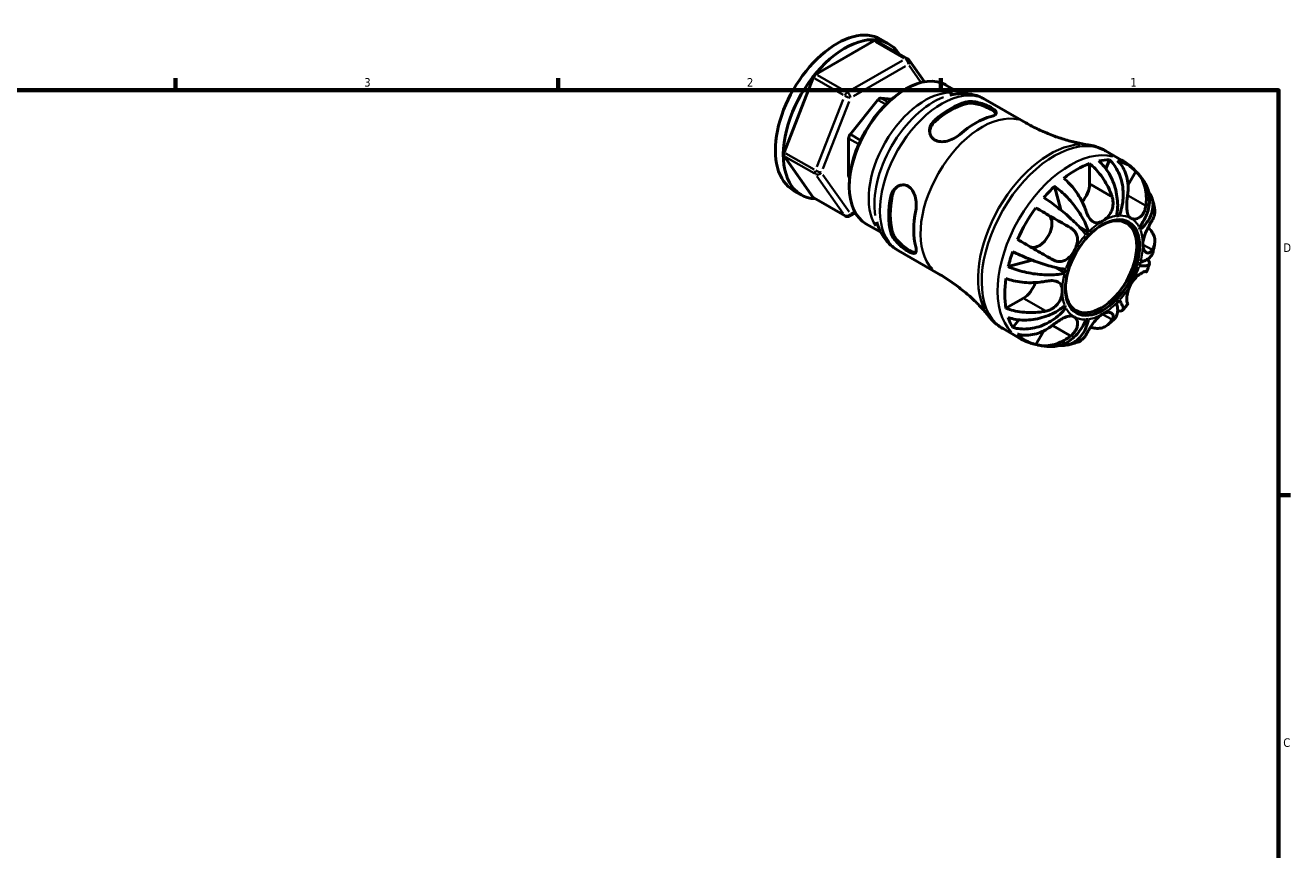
# Model space of a CAD drawing. Header units: inches. Extents: x 0.1 to 38.1, y -1.5 to 21.7.
# Tile 4 of 4: x 19.6 to 33.6, y 12.6 to 21.7. Entities that reach past the tile are written whole.
import ezdxf

# ---------------------------------------------------------------- set-up
doc = ezdxf.new("R2010")
doc.units = ezdxf.units.IN
doc.header["$MEASUREMENT"] = 0
for name, color, linetype, lineweight in [('Border (ANSI)', 7, 'Continuous', 70), ('Visible (ANSI)', 7, 'Continuous', 50), ('Visible Narrow (ANSI)', 7, 'Continuous', 35)]:
    doc.layers.add(name, color=color, linetype=linetype, lineweight=lineweight)
doc.styles.add('Note Text (ANSI)', font='tahoma.ttf')

# ---------------------------------------------------------------- blocks, each defined once
blk = doc.blocks.new('Borders Default Border')
at = {"layer": 'Border (ANSI)'}
for p, q in [((21.25, 21), (21.25, 21.134)), ((25.5, 21), (25.5, 21.134)), ((29.75, 21), (29.75, 21.134)), ((33.5, 16.5), (33.634, 16.5))]:
    blk.add_line(p, q, dxfattribs=at)
at = {"layer": 'Border (ANSI)', "flags": 128}
blk.add_lwpolyline([(0.5, 1), (0.5, 21), (33.5, 21), (33.5, 1), (0.5, 1)], dxfattribs=at)
at = {"layer": 'Border (ANSI)', "color": 5, "true_color": 0x0000ff, "char_height": 0.0945, "attachment_point": 7, "style": 'Note Text (ANSI)'}
for s, insert in [('3', (23.346, 21.038)), ('2', (27.596, 21.04)), ('1', (31.854, 21.04)), ('D', (33.553, 19.203)), ('C', (33.552, 13.701))]:
    blk.add_mtext(s, dxfattribs=dict(at, insert=insert))

msp = doc.modelspace()

# ---------------------------------------------------------------- linework, layer by layer
at = {"layer": 'Visible (ANSI)'}
for p, q in [((29.007, 21.548), (28.363, 21.177)), ((29.38, 21.35), (29.032, 21.55)), ((29.08, 21.567), (29.169, 21.516)), ((29.567, 21.092), (29.396, 21.335)), ((28.332, 21.139), (28.01, 20.308)), ((29.344, 21.003), (29.359, 21.012)), ((29.805, 21.057), (29.971, 20.962)), ((29.051, 20.891), (28.743, 20.509)), ((29.201, 20.901), (29.086, 20.912)), ((30.243, 20.897), (30.692, 20.638)), ((28.725, 20.463), (28.725, 20.053)), ((28.01, 20.267), (28.332, 19.807)), ((31.578, 20.326), (31.755, 20.224)), ((31.402, 20.186), (31.402, 19.96)), ((31.623, 20.226), (31.583, 20.126)), ((31.915, 20.098), (31.828, 19.947)), ((28.736, 20.03), (28.737, 20.029)), ((28.113, 19.887), (28.201, 19.836)), ((28.733, 19.942), (28.733, 19.924)), ((31.013, 19.933), (31.081, 19.669)), ((28.686, 19.602), (28.338, 19.802)), ((30.804, 19.693), (30.942, 19.613)), ((28.736, 19.602), (28.799, 19.638)), ((31.731, 19.606), (31.705, 19.621)), ((28.918, 19.516), (29.083, 19.421)), ((31.389, 19.423), (31.282, 19.485)), ((29.276, 19.218), (29.725, 18.959)), ((30.762, 19.112), (30.498, 19.039)), ((31.126, 18.969), (31.017, 19.032)), ((30.667, 18.688), (30.472, 18.576)), ((31.138, 18.58), (31.112, 18.595)), ((30.615, 18.449), (30.547, 18.363)), ((30.44, 18.35), (30.617, 18.248)), ((30.892, 18.325), (30.804, 18.173))]:
    msp.add_line(p, q, dxfattribs=at)
for centre, start, end in [((29.355, 21.306), 35.0271, 60.064), ((28.711, 19.645), 240.064, 299.936)]:
    msp.add_arc(centre, 0.05, start, end, dxfattribs=at)
for centre, major_axis, start_param, end_param in [((28.597, 20.727), (0.484, 0.84), 0, 3.141593), ((28.685, 20.676), (-0.484, -0.84), 2.859383, 6.565395), ((29.007, 21.507), (0.025, 0.0433), 0, 0.783464), ((28.363, 21.136), (0.025, 0.0433), 0.783464, 1.830662), ((29.362, 20.287), (-0.444, -0.771), 3.141593, 6.283185), ((29.346, 20.295), (-0.433, -0.751), 3.928925, 5.495853), ((29.068, 20.866), (0.025, 0.0433), 0.259866, 1.307063), ((29.856, 20.002), (0.484, 0.84), 0.52634, 1.040589), ((29.856, 20.002), (0.472, 0.82), 0.520112, 1.046817), ((30.134, 19.842), (-0.484, -0.84), 3.667933, 4.182182), ((28.761, 20.484), (0.025, 0.0433), 1.307063, 2.354261), ((28.041, 20.305), (-0.025, -0.0433), 4.972255, 6.019452), ((31.258, 19.194), (0.564, 0.979), 0.602809, 0.96412), ((31.258, 19.194), (0.564, 0.979), 0.309409, 0.472122), ((31.258, 19.194), (0.564, 0.979), 6.100597, 6.461907), ((28.761, 20.073), (-0.025, -0.0433), 5.495853, 6.283185), ((31.258, 19.877), (-0.101, -0.176), 1.211535, 2.354261), ((29.856, 20.002), (0.484, 0.84), 2.097136, 2.611385), ((29.856, 20.002), (0.472, 0.82), 2.090908, 2.617613), ((31.258, 19.194), (0.564, 0.979), 1.094807, 1.25752), ((28.363, 19.845), (-0.025, -0.0433), 6.019452, 6.283185), ((31.258, 19.194), (0.564, 0.979), 1.388208, 1.749518), ((30.134, 19.842), (-0.484, -0.84), 5.238729, 5.752978), ((30.84, 19.437), (0.101, 0.176), 3.205257, 6.281252), ((31.529, 19.038), (0.279, 0.485), 2.374337, 7.050441), ((31.545, 19.029), (0.316, 0.548), 0.355342, 0.426188), ((31.545, 19.029), (-0.316, -0.548), 4.282333, 4.353179), ((31.545, 19.029), (0.316, 0.548), 5.85313, 5.923976), ((31.258, 19.194), (0.564, 0.979), 1.880205, 2.042918), ((31.545, 19.029), (-0.316, -0.548), 5.067731, 5.138577), ((31.545, 19.029), (0.316, 0.548), 5.067731, 5.138577), ((31.258, 19.194), (0.564, 0.979), 2.173606, 2.534916), ((30.667, 18.854), (-0.101, -0.176), 0.783464, 1.93341), ((31.545, 19.029), (-0.316, -0.548), 5.85313, 5.923976), ((31.545, 19.029), (0.316, 0.548), 4.282333, 4.353179), ((31.258, 19.194), (-0.564, -0.979), 5.807196, 5.969909), ((31.545, 19.029), (-0.316, -0.548), 0.355342, 0.426188), ((31.258, 19.194), (-0.564, -0.979), 6.100597, 6.461907)]:
    msp.add_ellipse(centre, major_axis=major_axis, ratio=0.578093, start_param=start_param, end_param=end_param, dxfattribs=at)
msp.add_ellipse((31.545, 19.029), major_axis=(0.291, 0.505), ratio=0.578093, dxfattribs=at)
for points, knots in [([(30.243, 20.897), (30.219, 20.911), (30.194, 20.923), (30.142, 20.942), (30.115, 20.949), (30.061, 20.959), (30.034, 20.961), (29.98, 20.963), (29.953, 20.961), (29.9, 20.955), (29.874, 20.95), (29.848, 20.944)], [5.4997209, 5.4997209, 5.4997209, 5.4997209, 5.6010645, 5.6010645, 5.7024082, 5.7024082, 5.8037518, 5.8037518, 5.9050955, 5.9050955, 6.0064391, 6.0064391, 6.0064391, 6.0064391]), ([(30.031, 20.868), (30.049, 20.873), (30.071, 20.875), (30.12, 20.872), (30.147, 20.868), (30.195, 20.855), (30.221, 20.847), (30.268, 20.828), (30.29, 20.817), (30.325, 20.797), (30.34, 20.786), (30.36, 20.767), (30.365, 20.758), (30.366, 20.742), (30.361, 20.734), (30.341, 20.72), (30.326, 20.713), (30.308, 20.708)], [0.75647, 0.75647, 0.75647, 0.75647, 0.955816, 0.955816, 1.155162, 1.155162, 1.343663, 1.343663, 1.532163, 1.532163, 1.720663, 1.720663, 1.909163, 1.909163, 2.108509, 2.108509, 2.307855, 2.307855, 2.307855, 2.307855]), ([(30.031, 20.849), (30.049, 20.854), (30.071, 20.856), (30.12, 20.853), (30.147, 20.848), (30.195, 20.835), (30.221, 20.826), (30.268, 20.807), (30.29, 20.796), (30.325, 20.776), (30.34, 20.766), (30.356, 20.75), (30.36, 20.745), (30.363, 20.739)], [0.756783, 0.756783, 0.756783, 0.756783, 0.956759, 0.956759, 1.156734, 1.156734, 1.345303, 1.345303, 1.533872, 1.533872, 1.722441, 1.722441, 1.837157, 1.837157, 1.837157, 1.837157]), ([(29.959, 20.508), (29.941, 20.492), (29.919, 20.477), (29.87, 20.451), (29.843, 20.441), (29.795, 20.429), (29.769, 20.426), (29.722, 20.43), (29.7, 20.436), (29.682, 20.446), (29.665, 20.457), (29.65, 20.471), (29.63, 20.507), (29.625, 20.527), (29.624, 20.567), (29.629, 20.59), (29.649, 20.632), (29.664, 20.652), (29.682, 20.667)], [-0.775692, -0.775692, -0.775692, -0.775692, -0.576347, -0.576347, -0.377001, -0.377001, -0.1885, -0.1885, 0, 0, 0, 0.1885, 0.1885, 0.377001, 0.377001, 0.576347, 0.576347, 0.775692, 0.775692, 0.775692, 0.775692]), ([(29.625, 20.539), (29.626, 20.556), (29.631, 20.574), (29.649, 20.613), (29.664, 20.633), (29.682, 20.648)], [0.4155492, 0.4155492, 0.4155492, 0.4155492, 0.5771135, 0.5771135, 0.777089, 0.777089, 0.777089, 0.777089]), ([(30.692, 20.638), (30.738, 20.612), (30.785, 20.587), (30.879, 20.542), (30.927, 20.522), (31.022, 20.485), (31.07, 20.468), (31.164, 20.44), (31.21, 20.427), (31.301, 20.407), (31.345, 20.399), (31.387, 20.392)], [5.4997209, 5.4997209, 5.4997209, 5.4997209, 5.5439203, 5.5439203, 5.5881198, 5.5881198, 5.6323193, 5.6323193, 5.6765188, 5.6765188, 5.7207183, 5.7207183, 5.7207183, 5.7207183]), ([(31.578, 20.326), (31.566, 20.333), (31.554, 20.339), (31.529, 20.351), (31.517, 20.356), (31.492, 20.366), (31.479, 20.37), (31.453, 20.378), (31.44, 20.382), (31.414, 20.388), (31.4, 20.39), (31.387, 20.392)], [5.4997209, 5.4997209, 5.4997209, 5.4997209, 5.5439203, 5.5439203, 5.5881198, 5.5881198, 5.6323193, 5.6323193, 5.6765188, 5.6765188, 5.7207183, 5.7207183, 5.7207183, 5.7207183]), ([(31.402, 20.186), (31.424, 20.167), (31.446, 20.146), (31.487, 20.104), (31.508, 20.078), (31.548, 20.024), (31.567, 19.995), (31.598, 19.941), (31.614, 19.909), (31.636, 19.857), (31.644, 19.837), (31.651, 19.817)], [3.751049, 3.751049, 3.751049, 3.751049, 3.979924, 3.979924, 4.21858, 4.21858, 4.457236, 4.457236, 4.699946, 4.699946, 4.85835, 4.85835, 4.85835, 4.85835]), ([(31.702, 19.604), (31.707, 19.632), (31.711, 19.664), (31.714, 19.729), (31.712, 19.763), (31.705, 19.825), (31.7, 19.858), (31.683, 19.925), (31.672, 19.957), (31.648, 20.015), (31.634, 20.045), (31.6, 20.102), (31.582, 20.129), (31.545, 20.173), (31.525, 20.195), (31.503, 20.215)], [5.770115, 5.770115, 5.770115, 5.770115, 6.010046, 6.010046, 6.249978, 6.249978, 6.489014, 6.489014, 6.72805, 6.72805, 6.966671, 6.966671, 7.205293, 7.205293, 7.437596, 7.437596, 7.437596, 7.437596]), ([(31.623, 20.226), (31.643, 20.207), (31.662, 20.185), (31.694, 20.14), (31.71, 20.113), (31.737, 20.055), (31.747, 20.025), (31.763, 19.966), (31.769, 19.933), (31.775, 19.866), (31.776, 19.831), (31.772, 19.769), (31.767, 19.735), (31.752, 19.668), (31.742, 19.635), (31.731, 19.606)], [0.244536, 0.244536, 0.244536, 0.244536, 0.476839, 0.476839, 0.71546, 0.71546, 0.954082, 0.954082, 1.193118, 1.193118, 1.432154, 1.432154, 1.672085, 1.672085, 1.912017, 1.912017, 1.912017, 1.912017]), ([(31.823, 19.833), (31.827, 19.854), (31.829, 19.876), (31.83, 19.93), (31.828, 19.963), (31.819, 20.02), (31.811, 20.05), (31.79, 20.106), (31.777, 20.132), (31.749, 20.176), (31.732, 20.197), (31.712, 20.216)], [9.167625, 9.167625, 9.167625, 9.167625, 9.326029, 9.326029, 9.568739, 9.568739, 9.807395, 9.807395, 10.04605, 10.04605, 10.274926, 10.274926, 10.274926, 10.274926]), ([(31.898, 20.116), (31.889, 20.124), (31.881, 20.132), (31.863, 20.148), (31.854, 20.156), (31.835, 20.17), (31.826, 20.178), (31.806, 20.192), (31.796, 20.198), (31.776, 20.211), (31.766, 20.218), (31.755, 20.224)], [5.3545956, 5.3545956, 5.3545956, 5.3545956, 5.3836206, 5.3836206, 5.4126457, 5.4126457, 5.4416707, 5.4416707, 5.4706958, 5.4706958, 5.4997209, 5.4997209, 5.4997209, 5.4997209]), ([(31.915, 20.098), (31.935, 20.079), (31.952, 20.057), (31.981, 20.013), (31.994, 19.986), (32.015, 19.93), (32.022, 19.9), (32.031, 19.842), (32.033, 19.81), (32.031, 19.757), (32.029, 19.736), (32.026, 19.716)], [3.751118, 3.751118, 3.751118, 3.751118, 3.983488, 3.983488, 4.223971, 4.223971, 4.464454, 4.464454, 4.705406, 4.705406, 4.858386, 4.858386, 4.858386, 4.858386]), ([(31.364, 19.651), (31.357, 19.671), (31.349, 19.692), (31.327, 19.744), (31.311, 19.775), (31.28, 19.83), (31.261, 19.859), (31.221, 19.913), (31.199, 19.939), (31.159, 19.981), (31.137, 20.002), (31.115, 20.02)], [9.167625, 9.167625, 9.167625, 9.167625, 9.326029, 9.326029, 9.568739, 9.568739, 9.807395, 9.807395, 10.04605, 10.04605, 10.274926, 10.274926, 10.274926, 10.274926]), ([(32.021, 19.959), (32.016, 19.968), (32.011, 19.976), (32, 19.993), (31.994, 20.002), (31.983, 20.018), (31.976, 20.026), (31.964, 20.043), (31.957, 20.051), (31.944, 20.067), (31.937, 20.075), (31.93, 20.083)], [5.1847298, 5.1847298, 5.1847298, 5.1847298, 5.211022, 5.211022, 5.2373143, 5.2373143, 5.2636066, 5.2636066, 5.2898988, 5.2898988, 5.3161911, 5.3161911, 5.3161911, 5.3161911]), ([(31.952, 19.478), (31.971, 19.502), (31.99, 19.53), (32.022, 19.587), (32.034, 19.616), (32.053, 19.671), (32.06, 19.7), (32.068, 19.759), (32.069, 19.789), (32.064, 19.841), (32.059, 19.868), (32.043, 19.918), (32.033, 19.94), (32.021, 19.959)], [5.770115, 5.770115, 5.770115, 5.770115, 6.010046, 6.010046, 6.249978, 6.249978, 6.489014, 6.489014, 6.72805, 6.72805, 6.966671, 6.966671, 7.179887, 7.179887, 7.179887, 7.179887]), ([(29.194, 19.821), (29.198, 19.845), (29.208, 19.868), (29.235, 19.906), (29.252, 19.922), (29.287, 19.941), (29.307, 19.947), (29.348, 19.948), (29.368, 19.943), (29.403, 19.922), (29.42, 19.907), (29.446, 19.867), (29.457, 19.844), (29.471, 19.796), (29.475, 19.768), (29.478, 19.712), (29.476, 19.685), (29.471, 19.662)], [0.75647, 0.75647, 0.75647, 0.75647, 0.955816, 0.955816, 1.155162, 1.155162, 1.343663, 1.343663, 1.532163, 1.532163, 1.720663, 1.720663, 1.909163, 1.909163, 2.108509, 2.108509, 2.307855, 2.307855, 2.307855, 2.307855]), ([(29.21, 19.831), (29.215, 19.854), (29.225, 19.878), (29.249, 19.913), (29.263, 19.926), (29.277, 19.936)], [0.7567832, 0.7567832, 0.7567832, 0.7567832, 0.9567587, 0.9567587, 1.119424, 1.119424, 1.119424, 1.119424]), ([(31.013, 19.933), (31.038, 19.915), (31.062, 19.895), (31.106, 19.855), (31.131, 19.832), (31.178, 19.783), (31.2, 19.757), (31.239, 19.708), (31.26, 19.681), (31.297, 19.626), (31.313, 19.599), (31.34, 19.549), (31.354, 19.522), (31.375, 19.47), (31.383, 19.445), (31.389, 19.423)], [0.244536, 0.244536, 0.244536, 0.244536, 0.476839, 0.476839, 0.71546, 0.71546, 0.954082, 0.954082, 1.193118, 1.193118, 1.432154, 1.432154, 1.672085, 1.672085, 1.912017, 1.912017, 1.912017, 1.912017]), ([(31.651, 19.817), (31.652, 19.814), (31.653, 19.811), (31.657, 19.795), (31.66, 19.782), (31.662, 19.758), (31.663, 19.748), (31.662, 19.725), (31.66, 19.714), (31.654, 19.684), (31.649, 19.667), (31.63, 19.628), (31.616, 19.608), (31.583, 19.572), (31.564, 19.557), (31.545, 19.546)], [-0.8308513, -0.8308513, -0.8308513, -0.8308513, -0.8068029, -0.8068029, -0.7032814, -0.7032814, -0.6215589, -0.6215589, -0.5317522, -0.5317522, -0.3943636, -0.3943636, -0.2037142, -0.2037142, 0, 0, 0, 0]), ([(31.861, 19.577), (31.85, 19.584), (31.84, 19.594), (31.825, 19.622), (31.82, 19.641), (31.815, 19.679), (31.814, 19.695), (31.814, 19.726), (31.814, 19.739), (31.816, 19.766), (31.817, 19.78), (31.82, 19.807), (31.822, 19.82), (31.823, 19.833)], [0, 0, 0, 0, 0.1773159, 0.1773159, 0.3798062, 0.3798062, 0.5208597, 0.5208597, 0.623737, 0.623737, 0.7289124, 0.7289124, 0.8338777, 0.8338777, 0.8338777, 0.8338777]), ([(32.057, 19.872), (32.06, 19.868), (32.062, 19.864), (32.077, 19.842), (32.087, 19.82), (32.102, 19.774), (32.105, 19.75), (32.106, 19.705), (32.104, 19.681), (32.091, 19.631), (32.082, 19.606), (32.059, 19.562), (32.044, 19.538), (32.007, 19.492), (31.986, 19.47), (31.964, 19.451)], [0.429959, 0.429959, 0.429959, 0.429959, 0.476839, 0.476839, 0.71546, 0.71546, 0.954082, 0.954082, 1.193118, 1.193118, 1.432154, 1.432154, 1.672085, 1.672085, 1.912017, 1.912017, 1.912017, 1.912017]), ([(30.804, 19.693), (30.83, 19.678), (30.857, 19.662), (30.909, 19.632), (30.938, 19.615), (30.998, 19.581), (31.027, 19.564), (31.081, 19.533), (31.11, 19.516), (31.157, 19.489), (31.174, 19.479), (31.191, 19.469)], [3.751049, 3.751049, 3.751049, 3.751049, 3.979924, 3.979924, 4.21858, 4.21858, 4.457236, 4.457236, 4.699946, 4.699946, 4.85835, 4.85835, 4.85835, 4.85835]), ([(31.36, 19.393), (31.348, 19.408), (31.334, 19.427), (31.3, 19.466), (31.281, 19.486), (31.243, 19.525), (31.221, 19.547), (31.174, 19.59), (31.149, 19.612), (31.101, 19.653), (31.075, 19.674), (31.021, 19.716), (30.994, 19.737), (30.945, 19.772), (30.919, 19.79), (30.893, 19.806)], [5.770115, 5.770115, 5.770115, 5.770115, 6.010046, 6.010046, 6.249978, 6.249978, 6.489014, 6.489014, 6.72805, 6.72805, 6.966671, 6.966671, 7.205293, 7.205293, 7.437596, 7.437596, 7.437596, 7.437596]), ([(32.026, 19.716), (32.025, 19.704), (32.022, 19.693), (32.016, 19.669), (32.011, 19.657), (32, 19.635), (31.994, 19.625), (31.978, 19.605), (31.968, 19.595), (31.941, 19.576), (31.924, 19.57), (31.891, 19.566), (31.875, 19.569), (31.861, 19.577)], [-0.8326524, -0.8326524, -0.8326524, -0.8326524, -0.7408185, -0.7408185, -0.6337784, -0.6337784, -0.5324772, -0.5324772, -0.3986929, -0.3986929, -0.2039294, -0.2039294, 0, 0, 0, 0]), ([(32.123, 19.686), (32.122, 19.694), (32.12, 19.702), (32.117, 19.717), (32.115, 19.725), (32.111, 19.74), (32.109, 19.748), (32.105, 19.764), (32.102, 19.772), (32.098, 19.787), (32.095, 19.795), (32.093, 19.803)], [4.9104105, 4.9104105, 4.9104105, 4.9104105, 4.9338473, 4.9338473, 4.9572842, 4.9572842, 4.9807211, 4.9807211, 5.0041579, 5.0041579, 5.0275948, 5.0275948, 5.0275948, 5.0275948]), ([(32.098, 19.557), (32.105, 19.569), (32.111, 19.582), (32.123, 19.614), (32.126, 19.634), (32.126, 19.663), (32.125, 19.675), (32.123, 19.686)], [9.1676245, 9.1676245, 9.1676245, 9.1676245, 9.3260286, 9.3260286, 9.5687388, 9.5687388, 9.7112783, 9.7112783, 9.7112783, 9.7112783]), ([(29.037, 19.536), (29.044, 19.511), (29.053, 19.485), (29.075, 19.436), (29.087, 19.412), (29.115, 19.366), (29.131, 19.344), (29.167, 19.303), (29.186, 19.283), (29.229, 19.248), (29.252, 19.232), (29.276, 19.218)], [1.8514099, 1.8514099, 1.8514099, 1.8514099, 1.9527536, 1.9527536, 2.0540972, 2.0540972, 2.1554409, 2.1554409, 2.2567845, 2.2567845, 2.3581282, 2.3581282, 2.3581282, 2.3581282]), ([(31.545, 19.546), (31.535, 19.541), (31.525, 19.536), (31.505, 19.529), (31.495, 19.527), (31.467, 19.527), (31.451, 19.531), (31.426, 19.547), (31.417, 19.555), (31.403, 19.572), (31.398, 19.58), (31.388, 19.596), (31.383, 19.604), (31.373, 19.625), (31.368, 19.638), (31.364, 19.651)], [0, 0, 0, 0, 0.1067846, 0.1067846, 0.2239442, 0.2239442, 0.4246611, 0.4246611, 0.5517811, 0.5517811, 0.6383749, 0.6383749, 0.722505, 0.722505, 0.8345099, 0.8345099, 0.8345099, 0.8345099]), ([(31.992, 19.287), (31.992, 19.303), (31.995, 19.32), (32.003, 19.358), (32.009, 19.378), (32.025, 19.419), (32.034, 19.438), (32.049, 19.47), (32.056, 19.482), (32.068, 19.505), (32.074, 19.516), (32.086, 19.537), (32.092, 19.548), (32.098, 19.557)], [-3.5544165, -3.5544165, -3.5544165, -3.5544165, -3.4038108, -3.4038108, -3.235227, -3.235227, -3.0716282, -3.0716282, -2.9596639, -2.9596639, -2.8516075, -2.8516075, -2.7201449, -2.7201449, -2.7201449, -2.7201449]), ([(29.471, 19.259), (29.476, 19.241), (29.478, 19.225), (29.475, 19.2), (29.471, 19.192), (29.457, 19.184), (29.446, 19.184), (29.42, 19.191), (29.403, 19.199), (29.385, 19.209), (29.368, 19.219), (29.348, 19.233), (29.307, 19.264), (29.287, 19.282), (29.252, 19.318), (29.235, 19.339), (29.208, 19.38), (29.198, 19.401), (29.194, 19.419)], [-0.775692, -0.775692, -0.775692, -0.775692, -0.576347, -0.576347, -0.377001, -0.377001, -0.1885, -0.1885, 0, 0, 0, 0.1885, 0.1885, 0.377001, 0.377001, 0.576347, 0.576347, 0.775692, 0.775692, 0.775692, 0.775692]), ([(29.471, 19.195), (29.466, 19.195), (29.459, 19.196), (29.437, 19.202), (29.421, 19.209), (29.403, 19.219), (29.386, 19.229), (29.365, 19.243), (29.325, 19.274), (29.305, 19.292), (29.269, 19.328), (29.252, 19.348), (29.225, 19.39), (29.215, 19.41), (29.21, 19.428)], [-0.303188, -0.303188, -0.303188, -0.303188, -0.188569, -0.188569, 0, 0, 0, 0.188569, 0.188569, 0.377138, 0.377138, 0.577114, 0.577114, 0.777089, 0.777089, 0.777089, 0.777089]), ([(31.191, 19.469), (31.2, 19.464), (31.209, 19.458), (31.226, 19.444), (31.234, 19.435), (31.247, 19.417), (31.253, 19.407), (31.263, 19.383), (31.266, 19.369), (31.269, 19.331), (31.266, 19.308), (31.253, 19.26), (31.242, 19.236), (31.229, 19.213)], [-0.8326524, -0.8326524, -0.8326524, -0.8326524, -0.7408185, -0.7408185, -0.6337784, -0.6337784, -0.5324772, -0.5324772, -0.3986929, -0.3986929, -0.2039294, -0.2039294, 0, 0, 0, 0]), ([(32.052, 19.474), (32.066, 19.46), (32.079, 19.446), (32.1, 19.416), (32.111, 19.397), (32.124, 19.358), (32.126, 19.339), (32.126, 19.302), (32.123, 19.282), (32.111, 19.25), (32.105, 19.237), (32.098, 19.225)], [3.784635, 3.784635, 3.784635, 3.784635, 3.979924, 3.979924, 4.21858, 4.21858, 4.457236, 4.457236, 4.699946, 4.699946, 4.85835, 4.85835, 4.85835, 4.85835]), ([(30.988, 19.118), (30.971, 19.127), (30.954, 19.138), (30.907, 19.164), (30.878, 19.181), (30.824, 19.212), (30.795, 19.229), (30.735, 19.264), (30.706, 19.281), (30.654, 19.31), (30.627, 19.326), (30.601, 19.341)], [9.167625, 9.167625, 9.167625, 9.167625, 9.326029, 9.326029, 9.568739, 9.568739, 9.807395, 9.807395, 10.04605, 10.04605, 10.274926, 10.274926, 10.274926, 10.274926]), ([(32.098, 19.225), (32.095, 19.22), (32.091, 19.215), (32.082, 19.204), (32.076, 19.199), (32.064, 19.192), (32.058, 19.19), (32.044, 19.19), (32.037, 19.192), (32.019, 19.203), (32.01, 19.214), (31.996, 19.245), (31.992, 19.265), (31.992, 19.287)], [-0.8317103, -0.8317103, -0.8317103, -0.8317103, -0.7546812, -0.7546812, -0.6382704, -0.6382704, -0.5328167, -0.5328167, -0.4003581, -0.4003581, -0.2039281, -0.2039281, 0, 0, 0, 0]), ([(32.103, 19.194), (32.105, 19.201), (32.106, 19.207), (32.109, 19.22), (32.111, 19.227), (32.114, 19.24), (32.115, 19.247), (32.118, 19.26), (32.119, 19.267), (32.122, 19.28), (32.123, 19.287), (32.124, 19.293)], [4.3898114, 4.3898114, 4.3898114, 4.3898114, 4.4116853, 4.4116853, 4.4335592, 4.4335592, 4.4554331, 4.4554331, 4.477307, 4.477307, 4.499181, 4.499181, 4.499181, 4.499181]), ([(30.547, 19.207), (30.574, 19.193), (30.603, 19.179), (30.658, 19.155), (30.689, 19.141), (30.752, 19.116), (30.784, 19.104), (30.843, 19.083), (30.874, 19.072), (30.936, 19.053), (30.966, 19.044), (31.018, 19.031), (31.046, 19.025), (31.096, 19.015), (31.119, 19.011), (31.138, 19.009)], [0.244536, 0.244536, 0.244536, 0.244536, 0.476839, 0.476839, 0.71546, 0.71546, 0.954082, 0.954082, 1.193118, 1.193118, 1.432154, 1.432154, 1.672085, 1.672085, 1.912017, 1.912017, 1.912017, 1.912017]), ([(31.229, 19.213), (31.217, 19.192), (31.204, 19.174), (31.172, 19.138), (31.153, 19.123), (31.118, 19.104), (31.103, 19.099), (31.076, 19.095), (31.065, 19.095), (31.043, 19.097), (31.031, 19.099), (31.009, 19.107), (30.998, 19.112), (30.988, 19.118)], [0, 0, 0, 0, 0.1773159, 0.1773159, 0.3798062, 0.3798062, 0.5208597, 0.5208597, 0.623737, 0.623737, 0.7289124, 0.7289124, 0.8338777, 0.8338777, 0.8338777, 0.8338777]), ([(32.043, 19.122), (32.046, 19.119), (32.048, 19.116), (32.059, 19.103), (32.064, 19.094), (32.069, 19.079), (32.068, 19.071), (32.06, 19.06), (32.053, 19.055), (32.034, 19.049), (32.022, 19.047), (31.99, 19.046), (31.971, 19.047), (31.952, 19.049)], [0.651495, 0.651495, 0.651495, 0.651495, 0.71546, 0.71546, 0.954082, 0.954082, 1.193118, 1.193118, 1.432154, 1.432154, 1.672085, 1.672085, 1.912017, 1.912017, 1.912017, 1.912017]), ([(31.964, 19.09), (31.986, 19.095), (32.007, 19.103), (32.044, 19.121), (32.059, 19.132), (32.082, 19.153), (32.091, 19.165), (32.1, 19.183), (32.102, 19.189), (32.103, 19.194)], [5.7701148, 5.7701148, 5.7701148, 5.7701148, 6.0100464, 6.0100464, 6.2499781, 6.2499781, 6.489014, 6.489014, 6.5837268, 6.5837268, 6.5837268, 6.5837268]), ([(31.126, 18.969), (31.105, 18.963), (31.079, 18.957), (31.023, 18.95), (30.994, 18.948), (30.937, 18.947), (30.905, 18.948), (30.839, 18.952), (30.805, 18.956), (30.743, 18.966), (30.71, 18.972), (30.644, 18.988), (30.611, 18.998), (30.555, 19.016), (30.525, 19.027), (30.498, 19.039)], [5.770115, 5.770115, 5.770115, 5.770115, 6.010046, 6.010046, 6.249978, 6.249978, 6.489014, 6.489014, 6.72805, 6.72805, 6.966671, 6.966671, 7.205293, 7.205293, 7.437596, 7.437596, 7.437596, 7.437596]), ([(31.861, 18.846), (31.873, 18.866), (31.887, 18.884), (31.918, 18.921), (31.936, 18.937), (31.964, 18.959), (31.975, 18.966), (31.992, 18.976), (31.998, 18.979), (32.009, 18.983), (32.014, 18.985), (32.022, 18.986), (32.025, 18.985), (32.026, 18.984)], [0, 0, 0, 0, 0.1773159, 0.1773159, 0.3798062, 0.3798062, 0.5208597, 0.5208597, 0.623737, 0.623737, 0.7289124, 0.7289124, 0.8338777, 0.8338777, 0.8338777, 0.8338777]), ([(32.026, 18.984), (32.03, 18.983), (32.032, 18.981), (32.033, 18.98), (32.031, 18.982), (32.026, 18.984), (32.025, 18.985), (32.024, 18.985)], [9.1676245, 9.1676245, 9.1676245, 9.1676245, 9.3260286, 9.3260286, 9.5687388, 9.5687388, 9.5996369, 9.5996369, 9.5996369, 9.5996369]), ([(32.032, 18.981), (32.035, 18.987), (32.037, 18.993), (32.042, 19.004), (32.044, 19.01), (32.049, 19.022), (32.051, 19.028), (32.056, 19.04), (32.058, 19.046), (32.062, 19.058), (32.064, 19.064), (32.066, 19.07)], [4.1468891, 4.1468891, 4.1468891, 4.1468891, 4.1675915, 4.1675915, 4.1882939, 4.1882939, 4.2089963, 4.2089963, 4.2296987, 4.2296987, 4.2504011, 4.2504011, 4.2504011, 4.2504011]), ([(30.287, 18.482), (30.26, 18.515), (30.231, 18.549), (30.168, 18.617), (30.134, 18.651), (30.062, 18.718), (30.024, 18.751), (29.944, 18.814), (29.902, 18.845), (29.816, 18.904), (29.771, 18.933), (29.725, 18.959)], [2.1371308, 2.1371308, 2.1371308, 2.1371308, 2.1813303, 2.1813303, 2.2255298, 2.2255298, 2.2697292, 2.2697292, 2.3139287, 2.3139287, 2.3581282, 2.3581282, 2.3581282, 2.3581282]), ([(30.472, 18.908), (30.5, 18.897), (30.529, 18.889), (30.586, 18.875), (30.618, 18.87), (30.685, 18.862), (30.72, 18.86), (30.783, 18.861), (30.818, 18.862), (30.874, 18.869), (30.896, 18.873), (30.916, 18.877)], [3.751049, 3.751049, 3.751049, 3.751049, 3.979924, 3.979924, 4.21858, 4.21858, 4.457236, 4.457236, 4.699946, 4.699946, 4.85835, 4.85835, 4.85835, 4.85835]), ([(30.916, 18.877), (30.926, 18.879), (30.936, 18.88), (30.959, 18.883), (30.973, 18.884), (30.998, 18.883), (31.009, 18.882), (31.032, 18.876), (31.044, 18.872), (31.068, 18.857), (31.079, 18.845), (31.094, 18.813), (31.098, 18.793), (31.098, 18.772)], [-0.8317103, -0.8317103, -0.8317103, -0.8317103, -0.7546812, -0.7546812, -0.6382704, -0.6382704, -0.5328167, -0.5328167, -0.4003581, -0.4003581, -0.2039281, -0.2039281, 0, 0, 0, 0]), ([(31.823, 18.633), (31.822, 18.634), (31.82, 18.636), (31.817, 18.642), (31.816, 18.647), (31.814, 18.658), (31.814, 18.665), (31.814, 18.683), (31.814, 18.695), (31.818, 18.728), (31.823, 18.751), (31.838, 18.798), (31.848, 18.822), (31.861, 18.846)], [-0.8326524, -0.8326524, -0.8326524, -0.8326524, -0.7408185, -0.7408185, -0.6337784, -0.6337784, -0.5324772, -0.5324772, -0.3986929, -0.3986929, -0.2039294, -0.2039294, 0, 0, 0, 0]), ([(31.098, 18.772), (31.098, 18.755), (31.096, 18.738), (31.087, 18.701), (31.08, 18.68), (31.06, 18.642), (31.048, 18.625), (31.023, 18.599), (31.012, 18.589), (30.989, 18.573), (30.977, 18.566), (30.949, 18.553), (30.933, 18.548), (30.916, 18.545)], [-3.5544165, -3.5544165, -3.5544165, -3.5544165, -3.4038108, -3.4038108, -3.235227, -3.235227, -3.0716282, -3.0716282, -2.9596639, -2.9596639, -2.8516075, -2.8516075, -2.7201449, -2.7201449, -2.7201449, -2.7201449]), ([(30.916, 18.545), (30.896, 18.541), (30.874, 18.537), (30.818, 18.531), (30.783, 18.529), (30.72, 18.528), (30.685, 18.53), (30.618, 18.538), (30.586, 18.543), (30.529, 18.557), (30.5, 18.566), (30.472, 18.576)], [9.167625, 9.167625, 9.167625, 9.167625, 9.326029, 9.326029, 9.568739, 9.568739, 9.807395, 9.807395, 10.04605, 10.04605, 10.274926, 10.274926, 10.274926, 10.274926]), ([(30.498, 18.474), (30.525, 18.464), (30.555, 18.457), (30.611, 18.448), (30.644, 18.445), (30.71, 18.445), (30.743, 18.447), (30.805, 18.456), (30.839, 18.463), (30.905, 18.482), (30.937, 18.493), (30.994, 18.518), (31.023, 18.534), (31.079, 18.569), (31.105, 18.588), (31.126, 18.607)], [0.244536, 0.244536, 0.244536, 0.244536, 0.476839, 0.476839, 0.71546, 0.71546, 0.954082, 0.954082, 1.193118, 1.193118, 1.432154, 1.432154, 1.672085, 1.672085, 1.912017, 1.912017, 1.912017, 1.912017]), ([(31.138, 18.58), (31.119, 18.556), (31.096, 18.531), (31.046, 18.485), (31.018, 18.464), (30.966, 18.429), (30.936, 18.412), (30.874, 18.384), (30.843, 18.373), (30.784, 18.357), (30.752, 18.351), (30.689, 18.345), (30.658, 18.345), (30.603, 18.35), (30.574, 18.355), (30.547, 18.363)], [5.770115, 5.770115, 5.770115, 5.770115, 6.010046, 6.010046, 6.249978, 6.249978, 6.489014, 6.489014, 6.72805, 6.72805, 6.966671, 6.966671, 7.205293, 7.205293, 7.437596, 7.437596, 7.437596, 7.437596]), ([(31.68, 18.461), (31.684, 18.465), (31.688, 18.47), (31.7, 18.486), (31.705, 18.501), (31.712, 18.531), (31.714, 18.55), (31.711, 18.591), (31.707, 18.613), (31.702, 18.635)], [1.0972709, 1.0972709, 1.0972709, 1.0972709, 1.1931179, 1.1931179, 1.4321538, 1.4321538, 1.6720855, 1.6720855, 1.9120171, 1.9120171, 1.9120171, 1.9120171]), ([(31.731, 18.666), (31.742, 18.65), (31.752, 18.634), (31.767, 18.606), (31.772, 18.594), (31.776, 18.575), (31.775, 18.566), (31.769, 18.553), (31.763, 18.549), (31.747, 18.545), (31.737, 18.545), (31.72, 18.547), (31.716, 18.548), (31.713, 18.549)], [5.770115, 5.770115, 5.770115, 5.770115, 6.010046, 6.010046, 6.249978, 6.249978, 6.489014, 6.489014, 6.72805, 6.72805, 6.966671, 6.966671, 7.027333, 7.027333, 7.027333, 7.027333]), ([(31.769, 18.555), (31.773, 18.56), (31.777, 18.565), (31.786, 18.574), (31.79, 18.579), (31.798, 18.589), (31.802, 18.594), (31.81, 18.604), (31.814, 18.609), (31.822, 18.619), (31.826, 18.624), (31.829, 18.629)], [3.6035995, 3.6035995, 3.6035995, 3.6035995, 3.6243061, 3.6243061, 3.6450127, 3.6450127, 3.6657194, 3.6657194, 3.686426, 3.686426, 3.7071326, 3.7071326, 3.7071326, 3.7071326]), ([(31.829, 18.629), (31.829, 18.629), (31.829, 18.629), (31.828, 18.63), (31.826, 18.631), (31.823, 18.633)], [4.6593798, 4.6593798, 4.6593798, 4.6593798, 4.705406, 4.705406, 4.8583859, 4.8583859, 4.8583859, 4.8583859]), ([(30.287, 18.482), (30.295, 18.471), (30.304, 18.461), (30.322, 18.441), (30.332, 18.432), (30.352, 18.413), (30.362, 18.404), (30.383, 18.388), (30.394, 18.379), (30.417, 18.364), (30.428, 18.357), (30.44, 18.35)], [2.1371308, 2.1371308, 2.1371308, 2.1371308, 2.1813303, 2.1813303, 2.2255298, 2.2255298, 2.2697292, 2.2697292, 2.3139287, 2.3139287, 2.3581282, 2.3581282, 2.3581282, 2.3581282]), ([(30.975, 18.151), (30.998, 18.15), (31.023, 18.153), (31.075, 18.164), (31.101, 18.173), (31.149, 18.195), (31.174, 18.21), (31.221, 18.247), (31.243, 18.268), (31.281, 18.311), (31.3, 18.337), (31.334, 18.393), (31.348, 18.423), (31.36, 18.452)], [0.496634, 0.496634, 0.496634, 0.496634, 0.71546, 0.71546, 0.954082, 0.954082, 1.193118, 1.193118, 1.432154, 1.432154, 1.672085, 1.672085, 1.912017, 1.912017, 1.912017, 1.912017]), ([(30.988, 18.386), (30.997, 18.394), (31.007, 18.401), (31.028, 18.416), (31.039, 18.424), (31.062, 18.439), (31.073, 18.446), (31.098, 18.461), (31.112, 18.469), (31.146, 18.484), (31.165, 18.489), (31.2, 18.492), (31.216, 18.489), (31.229, 18.481)], [-0.8326524, -0.8326524, -0.8326524, -0.8326524, -0.7408185, -0.7408185, -0.6337784, -0.6337784, -0.5324772, -0.5324772, -0.3986929, -0.3986929, -0.2039294, -0.2039294, 0, 0, 0, 0]), ([(31.389, 18.455), (31.383, 18.426), (31.375, 18.397), (31.354, 18.342), (31.34, 18.317), (31.313, 18.275), (31.297, 18.254), (31.26, 18.219), (31.239, 18.204), (31.2, 18.182), (31.178, 18.174), (31.131, 18.163), (31.106, 18.161), (31.079, 18.162), (31.074, 18.163), (31.069, 18.163)], [5.770115, 5.770115, 5.770115, 5.770115, 6.010046, 6.010046, 6.249978, 6.249978, 6.489014, 6.489014, 6.72805, 6.72805, 6.966671, 6.966671, 7.205293, 7.205293, 7.25667, 7.25667, 7.25667, 7.25667]), ([(31.229, 18.481), (31.241, 18.475), (31.25, 18.464), (31.265, 18.437), (31.269, 18.418), (31.267, 18.385), (31.264, 18.37), (31.255, 18.345), (31.249, 18.335), (31.236, 18.314), (31.229, 18.305), (31.211, 18.286), (31.201, 18.277), (31.191, 18.268)], [0, 0, 0, 0, 0.1773159, 0.1773159, 0.3798062, 0.3798062, 0.5208597, 0.5208597, 0.623737, 0.623737, 0.7289124, 0.7289124, 0.8338777, 0.8338777, 0.8338777, 0.8338777]), ([(31.364, 18.285), (31.367, 18.291), (31.37, 18.297), (31.38, 18.313), (31.386, 18.324), (31.399, 18.345), (31.406, 18.356), (31.422, 18.381), (31.431, 18.395), (31.457, 18.43), (31.473, 18.45), (31.508, 18.486), (31.526, 18.501), (31.545, 18.512)], [-0.8317103, -0.8317103, -0.8317103, -0.8317103, -0.7546812, -0.7546812, -0.6382704, -0.6382704, -0.5328167, -0.5328167, -0.4003581, -0.4003581, -0.2039281, -0.2039281, 0, 0, 0, 0]), ([(31.651, 18.451), (31.644, 18.438), (31.636, 18.427), (31.614, 18.4), (31.598, 18.387), (31.567, 18.369), (31.548, 18.361), (31.508, 18.353), (31.487, 18.352), (31.449, 18.356), (31.431, 18.36), (31.412, 18.365)], [9.167625, 9.167625, 9.167625, 9.167625, 9.326029, 9.326029, 9.568739, 9.568739, 9.807395, 9.807395, 10.04605, 10.04605, 10.241679, 10.241679, 10.241679, 10.241679]), ([(31.545, 18.512), (31.559, 18.52), (31.573, 18.526), (31.601, 18.532), (31.615, 18.533), (31.638, 18.528), (31.647, 18.523), (31.657, 18.511), (31.66, 18.505), (31.663, 18.492), (31.663, 18.485), (31.66, 18.469), (31.656, 18.46), (31.651, 18.451)], [-3.5544165, -3.5544165, -3.5544165, -3.5544165, -3.4038108, -3.4038108, -3.235227, -3.235227, -3.0716282, -3.0716282, -2.9596639, -2.9596639, -2.8516075, -2.8516075, -2.7201449, -2.7201449, -2.7201449, -2.7201449]), ([(31.604, 18.394), (31.609, 18.398), (31.615, 18.402), (31.625, 18.411), (31.63, 18.415), (31.64, 18.424), (31.645, 18.429), (31.655, 18.438), (31.66, 18.443), (31.67, 18.452), (31.675, 18.457), (31.68, 18.461)], [3.3546902, 3.3546902, 3.3546902, 3.3546902, 3.3765806, 3.3765806, 3.3984711, 3.3984711, 3.4203616, 3.4203616, 3.4422521, 3.4422521, 3.4641426, 3.4641426, 3.4641426, 3.4641426]), ([(30.601, 18.291), (30.627, 18.283), (30.655, 18.279), (30.707, 18.277), (30.737, 18.279), (30.797, 18.289), (30.827, 18.298), (30.88, 18.319), (30.909, 18.333), (30.955, 18.361), (30.972, 18.374), (30.988, 18.386)], [3.751118, 3.751118, 3.751118, 3.751118, 3.983488, 3.983488, 4.223971, 4.223971, 4.464454, 4.464454, 4.705406, 4.705406, 4.858386, 4.858386, 4.858386, 4.858386]), ([(31.191, 18.268), (31.174, 18.255), (31.157, 18.243), (31.11, 18.214), (31.081, 18.2), (31.027, 18.179), (30.998, 18.171), (30.938, 18.161), (30.909, 18.159), (30.857, 18.162), (30.83, 18.166), (30.804, 18.173)], [9.167625, 9.167625, 9.167625, 9.167625, 9.326029, 9.326029, 9.568739, 9.568739, 9.807395, 9.807395, 10.04605, 10.04605, 10.274926, 10.274926, 10.274926, 10.274926]), ([(31.264, 18.198), (31.275, 18.202), (31.286, 18.207), (31.311, 18.222), (31.327, 18.235), (31.349, 18.261), (31.357, 18.273), (31.364, 18.285)], [4.3114403, 4.3114403, 4.3114403, 4.3114403, 4.4572355, 4.4572355, 4.6999457, 4.6999457, 4.8583498, 4.8583498, 4.8583498, 4.8583498]), ([(30.617, 18.248), (30.628, 18.242), (30.638, 18.236), (30.66, 18.225), (30.671, 18.22), (30.693, 18.21), (30.704, 18.205), (30.726, 18.197), (30.737, 18.193), (30.76, 18.185), (30.771, 18.182), (30.782, 18.179)], [2.3581282, 2.3581282, 2.3581282, 2.3581282, 2.3871533, 2.3871533, 2.4161783, 2.4161783, 2.4452034, 2.4452034, 2.4742284, 2.4742284, 2.5032535, 2.5032535, 2.5032535, 2.5032535]), ([(30.823, 18.168), (30.833, 18.166), (30.843, 18.164), (30.864, 18.16), (30.874, 18.159), (30.894, 18.156), (30.905, 18.155), (30.925, 18.153), (30.935, 18.152), (30.955, 18.151), (30.965, 18.151), (30.975, 18.151)], [2.5376845, 2.5376845, 2.5376845, 2.5376845, 2.5639882, 2.5639882, 2.5902919, 2.5902919, 2.6165956, 2.6165956, 2.6428993, 2.6428993, 2.6692029, 2.6692029, 2.6692029, 2.6692029]), ([(31.147, 18.167), (31.155, 18.168), (31.163, 18.17), (31.179, 18.174), (31.187, 18.175), (31.203, 18.179), (31.21, 18.182), (31.226, 18.186), (31.233, 18.188), (31.249, 18.193), (31.256, 18.196), (31.264, 18.198)], [2.8264414, 2.8264414, 2.8264414, 2.8264414, 2.8499002, 2.8499002, 2.8733589, 2.8733589, 2.8968177, 2.8968177, 2.9202764, 2.9202764, 2.9437352, 2.9437352, 2.9437352, 2.9437352])]:
    msp.add_open_spline(points, degree=3, knots=knots, dxfattribs=at)
at = {"layer": 'Visible Narrow (ANSI)'}
for p, q in [((29.025, 21.538), (29.338, 21.357)), ((29.323, 21.329), (28.743, 20.995)), ((28.778, 20.934), (29.358, 21.268)), ((29.398, 21.276), (29.525, 21.094)), ((28.35, 21.129), (28.663, 20.948)), ((28.693, 20.986), (28.38, 21.167)), ((28.664, 20.897), (28.374, 20.149)), ((28.44, 20.126), (28.73, 20.874)), ((29.055, 20.889), (29.133, 20.844)), ((29.16, 20.869), (29.09, 20.909)), ((30.031, 20.85), (30.031, 20.867)), ((29.682, 20.649), (29.682, 20.666)), ((28.731, 20.46), (28.832, 20.402)), ((28.852, 20.446), (28.749, 20.506)), ((28.341, 20.118), (28.027, 20.298)), ((28.027, 20.257), (28.341, 20.077)), ((28.374, 20.044), (28.664, 19.63)), ((28.73, 19.648), (28.44, 20.061)), ((28.738, 20.045), (28.726, 20.052)), ((29.209, 19.83), (29.195, 19.822)), ((31.638, 19.824), (31.414, 19.953)), ((32.016, 19.721), (31.834, 19.827)), ((28.663, 19.617), (28.35, 19.797)), ((28.79, 19.65), (28.748, 19.626)), ((31.178, 19.476), (30.954, 19.605)), ((29.209, 19.428), (29.195, 19.419)), ((32.093, 19.228), (31.998, 19.283)), ((30.904, 18.552), (30.68, 18.681)), ((31.645, 18.454), (31.55, 18.509)), ((31.181, 18.274), (30.997, 18.38))]:
    msp.add_line(p, q, dxfattribs=at)
for centre, major_axis, ratio, start_param, end_param in [((29.355, 21.306), (0.025, 0.0433), 0.578093, 0.039173, 0.744291), ((29.355, 21.306), (0.025, -0.0433), 0.578093, 0.865872, 2.279588), ((29.355, 21.306), (0.0409, 0.0287), 0.787757, 5.12588, 6.222275), ((28.711, 20.935), (-0.025, -0.0433), 0.578093, 3.977417, 4.919895), ((28.711, 20.935), (-0.025, 0.0433), 0.578093, 4.007464, 5.421181), ((29.577, 20.162), (0.444, 0.771), 0.578093, 0.28159, 2.860003), ((29.759, 20.057), (-0.484, -0.84), 0.578093, 3.298672, 6.126106), ((28.711, 20.935), (0.0466, -0.0181), 0.209664, 4.15834, 5.572057), ((29.668, 20.11), (-0.464, -0.805), 0.578093, 3.754719, 5.670059), ((30.209, 19.799), (0.484, 0.84), 0.578093, 0.15708, 2.984513), ((30.961, 19.366), (0.564, 0.979), 0.578093, 0.355977, 2.785615), ((31.009, 19.338), (-0.569, -0.988), 0.578093, 3.298672, 6.126106), ((31.186, 19.236), (0.569, 0.988), 0.578093, 0.15708, 2.984513), ((28.389, 20.105), (-0.025, -0.0433), 0.578093, 5.024615, 5.967092), ((28.389, 20.105), (-0.0466, 0.0181), 0.209664, 1.016748, 2.430465), ((28.389, 20.105), (-0.0409, -0.0287), 0.787757, 0.43112, 1.844837), ((28.711, 19.645), (-0.025, -0.0433), 0.578093, 6.032639, 6.269999), ((28.711, 19.645), (-0.0409, -0.0287), 0.787757, 0.43112, 1.844837), ((28.711, 19.645), (0.025, -0.0433), 0.578093, 0.039367, 0.747965), ((31.545, 19.029), (-0.316, -0.548), 0.578093, 3.942921, 4.264469), ((31.545, 19.029), (-0.316, -0.548), 0.578093, 3.585645, 3.907193), ((31.545, 19.029), (0.316, 0.548), 0.578093, 0.01593, 0.337479), ((31.545, 19.029), (0.316, 0.548), 0.578093, 5.941839, 6.263388), ((31.545, 19.029), (0.316, 0.548), 0.578093, 5.513717, 5.835266), ((31.545, 19.029), (-0.316, -0.548), 0.578093, 4.371043, 4.692591), ((31.545, 19.029), (0.316, 0.548), 0.578093, 5.156441, 5.47799), ((31.545, 19.029), (-0.316, -0.548), 0.578093, 4.728319, 5.049868), ((31.545, 19.029), (0.316, 0.548), 0.578093, 4.728319, 5.049868), ((31.545, 19.029), (-0.316, -0.548), 0.578093, 5.156441, 5.47799), ((31.545, 19.029), (0.316, 0.548), 0.578093, 4.371043, 4.692591), ((31.545, 19.029), (-0.316, -0.548), 0.578093, 5.513717, 5.835266), ((31.545, 19.029), (-0.316, -0.548), 0.578093, 5.941839, 6.263388), ((31.545, 19.029), (0.316, 0.548), 0.578093, 3.942921, 4.264469), ((31.545, 19.029), (-0.316, -0.548), 0.578093, 0.01593, 0.337479), ((31.545, 19.029), (0.316, 0.548), 0.578093, 3.585645, 3.907193)]:
    msp.add_ellipse(centre, major_axis=major_axis, ratio=ratio, start_param=start_param, end_param=end_param, dxfattribs=at)

# ---------------------------------------------------------------- block references
msp.add_blockref('Borders Default Border', (0, 0))

doc.saveas('drawing.dxf')
